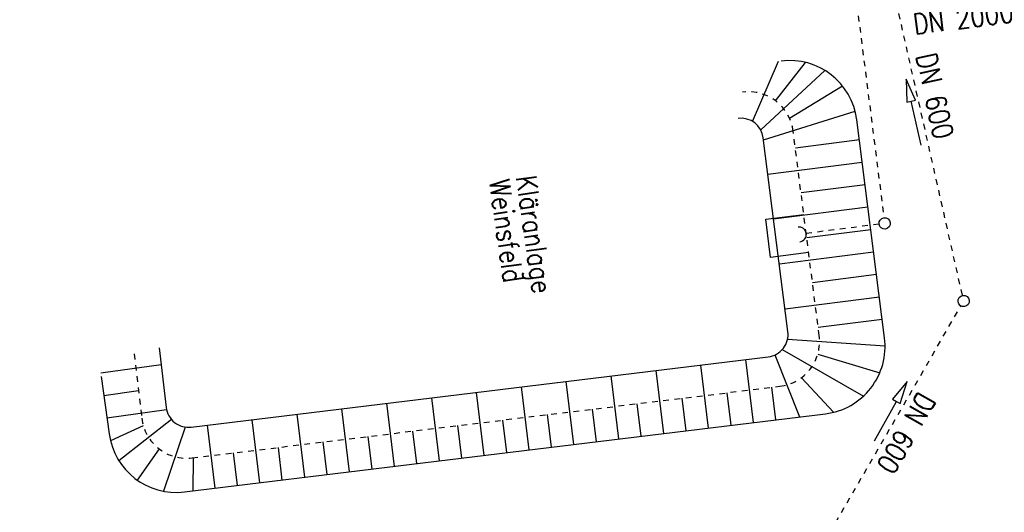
# Model space of a CAD drawing. Extents: x 446388 to 447135, y 445359 to 446567.
# Tile 23 of 39: x 446485 to 446572, y 445873 to 445917. Entities that reach past the tile are written whole.
import ezdxf

# ---------------------------------------------------------------- set-up
doc = ezdxf.new("R2010")
doc.units = 0
doc.header["$LTSCALE"] = 2
doc.header["$MEASUREMENT"] = 0
doc.linetypes.add('ACAD_ISO03W100', pattern=[0.5, 0.25, -0.25])
doc.linetypes.add('STRICHLINIEX2', pattern=[0.5, 0.25, -0.25])
for name, color, linetype in [('Andere_Planungen', 15, 'CONTINUOUS'), ('Durchlässe', 15, 'CONTINUOUS'), ('FBR', 8, 'CONTINUOUS'), ('RRB_41-201d', 15, 'CONTINUOUS')]:
    doc.layers.add(name, color=color, linetype=linetype)
doc.styles.add('ROMANS', font='romans.shx', dxfattribs={"width": 0.8})

msp = doc.modelspace()

# ---------------------------------------------------------------- linework, layer by layer
at = {"layer": 'Andere_Planungen', "linetype": 'STRICHLINIEX2'}
for p, q in [((446559.287, 445918.258), (446561.689, 445899.411)), ((446561.256, 445898.852), (446554.809, 445898.03))]:
    msp.add_line(p, q, dxfattribs=at)
at = {"layer": 'Andere_Planungen', "linetype": 'Continuous'}
for p, q in [((446550.049, 445907.938), (446552.356, 445913.242)), ((446552.096, 445909.75), (446554.744, 445913.149)), ((446550.778, 445907.184), (446556.456, 445912.44)), ((446553.322, 445908.229), (446558.02, 445911.062)), ((446551.032, 445906.307), (446559.136, 445908.84)), ((446561.74, 445888.807), (446559.284, 445908.076)), ((446553.191, 445889.365), (446551.011, 445906.472)), ((446559.51, 445906.3), (446553.847, 445905.578)), ((446559.763, 445904.316), (446551.421, 445903.253)), ((446560.016, 445902.332), (446554.352, 445901.61)), ((446560.269, 445900.348), (446551.927, 445899.285)), ((446551.221, 445899.286), (446554.594, 445899.716)), ((446551.651, 445895.914), (446551.221, 445899.286)), ((446560.522, 445898.364), (446554.858, 445897.643)), ((446555.024, 445896.343), (446551.651, 445895.914)), ((446560.775, 445896.38), (446552.433, 445895.317)), ((446561.028, 445894.397), (446555.364, 445893.675)), ((446561.281, 445892.413), (446552.938, 445891.349)), ((446561.533, 445890.429), (446555.869, 445889.707)), ((446553.159, 445888.675), (446561.788, 445888.093)), ((446497.547, 445887.91), (446498.167, 445882.663)), ((446500.394, 445880.913), (446551.449, 445887.127)), ((446552.035, 445887.292), (446554.223, 445881.814)), ((446552.688, 445887.768), (446559.884, 445883.664)), ((446555.826, 445887.354), (446561.321, 445885.728)), ((446497.723, 445886.416), (446492.382, 445885.673)), ((446546.171, 445880.834), (446545.493, 445886.402)), ((446550.141, 445881.317), (446549.464, 445886.885)), ((446492.421, 445885.391), (446493.126, 445880.318)), ((446538.229, 445879.867), (446537.551, 445885.436)), ((446542.2, 445880.351), (446541.522, 445885.919)), ((446554.382, 445885.286), (446557.235, 445882.226)), ((446530.288, 445878.901), (446529.61, 445884.469)), ((446534.259, 445879.384), (446533.581, 445884.952)), ((446552.127, 445881.559), (446551.776, 445884.437)), ((446495.729, 445884.12), (446492.657, 445883.693)), ((446522.346, 445877.934), (446521.669, 445883.502)), ((446526.317, 445878.417), (446525.639, 445883.986)), ((446544.185, 445880.592), (446543.835, 445883.471)), ((446548.156, 445881.075), (446547.806, 445883.954)), ((446518.376, 445877.451), (446517.698, 445883.019)), ((446540.215, 445880.109), (446539.864, 445882.987)), ((446498.205, 445882.445), (446492.933, 445881.712)), ((446499.794, 445875.189), (446556.513, 445882.093)), ((446510.434, 445876.484), (446509.757, 445882.052)), ((446514.405, 445876.967), (446513.727, 445882.536)), ((446532.273, 445879.142), (446531.923, 445882.021)), ((446536.244, 445879.626), (446535.894, 445882.504)), ((446496.149, 445881.038), (446493.244, 445879.706)), ((446498.634, 445881.597), (446493.992, 445877.948)), ((446499.866, 445880.919), (446497.933, 445875.253)), ((446502.493, 445875.517), (446501.815, 445881.086)), ((446506.464, 445876.001), (446505.786, 445881.569)), ((446524.332, 445878.176), (446523.981, 445881.054)), ((446528.303, 445878.659), (446527.952, 445881.537)), ((446516.39, 445877.209), (446516.04, 445880.087)), ((446520.361, 445877.692), (446520.011, 445880.571)), ((446508.449, 445876.242), (446508.099, 445879.121)), ((446512.42, 445876.726), (446512.069, 445879.604)), ((446497.555, 445878.988), (446495.617, 445876.238)), ((446504.478, 445875.759), (446504.128, 445878.637)), ((446500.553, 445878.202), (446500.537, 445875.279))]:
    msp.add_line(p, q, dxfattribs=at)
at = {"layer": 'Andere_Planungen', "linetype": 'ACAD_ISO03W100'}
for p, q in [((446555.96, 445888.999), (446553.658, 445907.061)), ((446495.342, 445887.395), (446496.016, 445881.694)), ((446500.471, 445878.192), (446552.475, 445884.522))]:
    msp.add_line(p, q, dxfattribs=at)
at = {"layer": 'Andere_Planungen', "linetype": 'Continuous'}
for centre, major_axis, start_param, end_param in [((446553.332, 445907.317), (5.941, 0.836), -0.01301, 1.556632), ((446549.027, 445906.219), (1.414, 1.414), 5.624558, 7.195354), ((446549.027, 445906.219), (1.414, 1.414), 5.624558, 7.195354), ((446561.752, 445898.915), (0.354, 0.354), 4.066813, 10.349998), ((446554.164, 445897.948), (0.46, 0.46), 4.053762, 7.195354), ((446554.164, 445897.948), (0.46, 0.46), 4.053762, 7.195354), ((446551.207, 445889.112), (1.414, 1.414), 4.048116, 5.624558), ((446551.207, 445889.112), (1.414, 1.414), 4.048116, 5.624558), ((446555.788, 445888.049), (5.941, 0.837), 4.693528, 6.26997), ((446500.153, 445882.898), (1.414, 1.414), 2.473798, 4.048116), ((446500.153, 445882.898), (1.414, 1.414), 2.473798, 4.048116), ((446499.069, 445881.145), (5.941, 0.838), 3.139704, 4.693433)]:
    msp.add_ellipse(centre, major_axis=major_axis, ratio=1, start_param=start_param, end_param=end_param, dxfattribs=at)
at = {"layer": 'Andere_Planungen', "linetype": 'ACAD_ISO03W100'}
for centre, major_axis, start_param, end_param in [((446549.69, 445906.555), (3.961, 0.557), -0.012891, 1.557905), ((446551.992, 445888.493), (3.961, 0.557), 4.69392, 6.270362), ((446499.988, 445882.163), (3.961, 0.556), 3.119627, 4.693946)]:
    msp.add_ellipse(centre, major_axis=major_axis, ratio=1, start_param=start_param, end_param=end_param, dxfattribs=at)
at = {"layer": 'FBR'}
for points in [[(446586.887, 446089.829, 0.000001), (446588.957, 446075.27, 0.000001), (446590.43, 446064.906, 0.000008), (446592.183, 446052.577, -0.000007), (446593.936, 446040.247, -0.00042)], [(446598.701, 446006.581, -0.000225), (446600.926, 445991.002, -0.000376), (446601.895, 445984.157, -0.000144), (446604.404, 445966.306, -0.003822), (446605.812, 445955.675, 0.005593), (446606.8, 445948.415, 0.007332), (446607.363, 445944.953, -0.008027), (446607.872, 445941.79, -0.000609), (446608.945, 445934.309, -0.000264), (446611.385, 445917.077, -0.000009), (446614.185, 445897.227, 0.000038), (446614.873, 445892.351, 0.000003), (446616.861, 445878.272, 0.000004), (446618.356, 445867.684, 0.000022), (446620.706, 445851.047, 0.000045), (446621.843, 445843.007, 0.000283), (446623.592, 445830.696, -0.000114), (446625.341, 445818.385, -0.000024), (446627.874, 445800.522, -0.000062), (446628.835, 445793.734, -0.00003), (446630.58, 445781.392, 0.000016), (446632.326, 445769.049, 0.000011), (446633.741, 445759.047, 0.000008), (446635.817, 445744.378, 0.000202)]]:
    msp.add_lwpolyline(points, format="xyb", dxfattribs=at)
at = {"layer": 'RRB_41-201d', "linetype": 'STRICHLINIEX2'}
for p, q in [((446568.624, 445892.586), (446562.786, 445918.44)), ((446556.919, 445871.637), (446568.472, 445891.587))]:
    msp.add_line(p, q, dxfattribs=at)
at = {"layer": 'RRB_41-201d', "linetype": 'Continuous'}
for p, q in [((446564.484, 445909.811), (446563.65, 445911.672)), ((446563.65, 445911.672), (446563.704, 445909.633)), ((446563.704, 445909.633), (446564.094, 445909.722)), ((446564.094, 445909.722), (446564.484, 445909.811)), ((446564.982, 445905.822), (446564.094, 445909.722)), ((446563.756, 445884.938), (446562.435, 445883.384)), ((446563.134, 445882.996), (446563.756, 445884.938)), ((446560.842, 445879.693), (446562.784, 445883.19)), ((446562.435, 445883.384), (446562.784, 445883.19)), ((446562.784, 445883.19), (446563.134, 445882.996))]:
    msp.add_line(p, q, dxfattribs=at)
msp.add_ellipse((446568.743, 445892.057), major_axis=(0.354, 0.354), ratio=1, start_param=4.066813, end_param=10.349998, dxfattribs=at)

# ---------------------------------------------------------------- texts
at = {"layer": 'Andere_Planungen', "linetype": 'Continuous', "style": 'ROMANS', "oblique": 360, "width": 0.8337}
for s, rotation, p in [('Weinsfeld', 278.10119, (446526.741, 445902.678)), ('Kläranlage', 278.1012, (446529.117, 445903.016))]:
    msp.add_text(s, height=1.8, rotation=rotation, dxfattribs=at).set_placement(p)
at = {"layer": 'Durchlässe', "linetype": 'Continuous', "style": 'ROMANS', "oblique": 360, "width": 0.8337}
msp.add_text('DN 2000', height=1.8, rotation=7.21424, dxfattribs=at).set_placement((446564.389, 445915.61))
at = {"layer": 'RRB_41-201d', "linetype": 'Continuous', "style": 'ROMANS', "oblique": 360, "width": 0.8337}
for rotation, p in [(282.101, (446564.511, 445913.743)), (240.24286, (446564.775, 445884.148))]:
    msp.add_text('DN 600', height=1.8, rotation=rotation, dxfattribs=at).set_placement(p)

doc.saveas('drawing.dxf')
